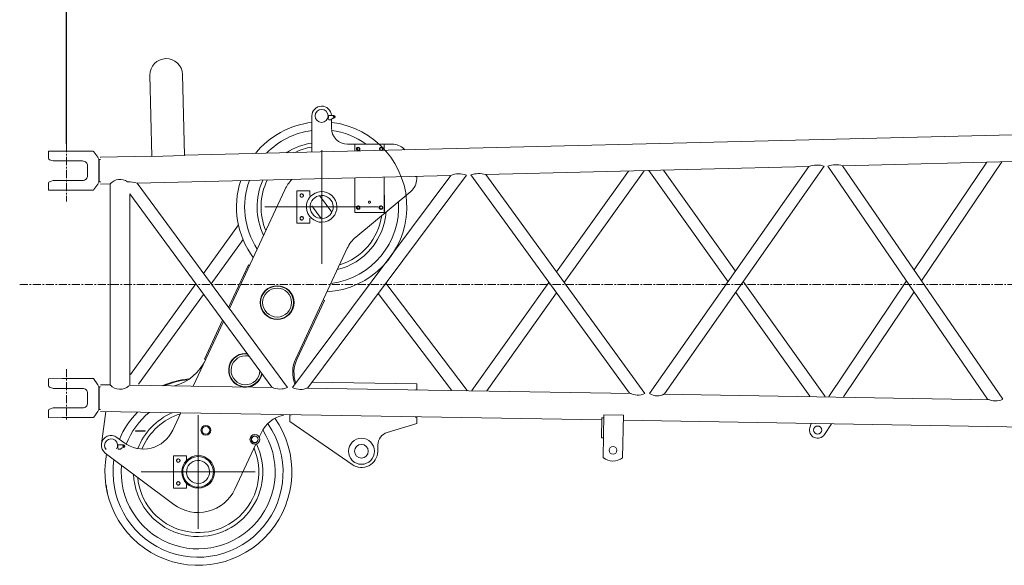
# Model space of a CAD drawing. Extents: x 0 to 59450, y 0 to 42050.
# Tile 78 of 256: x 13122 to 16151, y 35045 to 36725. Entities that reach past the tile are written whole.
import ezdxf

# ---------------------------------------------------------------- set-up
doc = ezdxf.new("R2010")
doc.units = 0
doc.header["$LTSCALE"] = 20
doc.header["$MEASUREMENT"] = 0
doc.linetypes.add('CENTER', pattern=[2, 1.25, -0.25, 0.25, -0.25])
doc.layers.get('0').update_dxf_attribs({"linetype": 'CONTINUOUS'})
doc.layers.get('Defpoints').update_dxf_attribs({"linetype": 'CONTINUOUS'})
doc.dimstyles.new('DXF001', dxfattribs={"dimtxt": 3.1, "dimasz": 2, "dimexe": 2, "dimexo": 0.8, "dimgap": 0.09, "dimtad": 1, "dimdsep": 46, "dimtxsty": 'STANDARD', "dimcen": 0.09, "dimazin": 2, "dimtfac": 0.645161, "dimtdec": 4, "dimtmove": 0, "dimatfit": 3, "dimfxl": 1, "dimtvp": 0.66129, "dimtolj": 1, "dimtzin": 0, "dimarcsym": 0})

# ---------------------------------------------------------------- blocks, each defined once
blk = doc.blocks.new('_OPEN')
at = {"color": 0, "linetype": 'ByBlock', "lineweight": -2}
for p, q in [((-1, 0.166667), (0, 0)), ((0, 0), (-1, -0.166667)), ((0, 0), (-1, 0))]:
    blk.add_line(p, q, dxfattribs=at)
blk = doc.blocks.new('*D39')
at = {"color": 0, "linetype": 'Continuous', "lineweight": -2}
for p, q in [((13265.4, 36342.8), (13265.4, 37252.6)), ((13267.4, 37250.6), (22613.3, 37250.6)), ((22615.3, 36596.4), (22615.3, 37252.6))]:
    blk.add_line(p, q, dxfattribs=at)
at = {"layer": 'Defpoints', "color": 0, "linetype": 'Continuous'}
for p in [(22615.3, 37250.6), (22615.3, 36595.6), (13265.4, 36342)]:
    blk.add_point(p, dxfattribs=at)
at = {"color": 0, "linetype": 'Continuous', "lineweight": -2, "xscale": 2, "yscale": 2, "zscale": 2, "rotation": 180}
blk.add_blockref('_OPEN', (13265.4, 37250.6), dxfattribs=at)
at = {"color": 0, "linetype": 'Continuous', "lineweight": -2, "xscale": 2, "yscale": 2, "zscale": 2}
blk.add_blockref('_OPEN', (22615.3, 37250.6), dxfattribs=at)
at = {"color": 0, "linetype": 'Continuous', "lineweight": 13, "insert": (18114.3, 37300.7), "char_height": 100, "attachment_point": 5}
blk.add_mtext('\\A1;\\A1;9350', dxfattribs=at)

msp = doc.modelspace()

# ---------------------------------------------------------------- linework, layer by layer
at = {"color": 3, "linetype": 'Continuous', "lineweight": 13}
for p, q in [((13528.705, 36303.662), (13522.546, 36553.586)), ((13622.515, 36556.05), (13628.675, 36306.126)), ((13628.644, 36307.375), (20805.053, 36484.231)), ((14020.816, 36428.45), (14020.816, 36317.04)), ((14070.777, 36429.7), (14071.791, 36429.7)), ((14081.291, 36429.7), (14071.791, 36429.7)), ((14071.791, 36429.7), (14071.791, 36428.45)), ((14071.791, 36428.45), (14071.791, 36420.668)), ((14088.791, 36429.7), (14081.291, 36429.7)), ((14088.791, 36421.7), (14087.878, 36421.7)), ((14074.791, 36416.2), (14077.791, 36416.2)), ((14080.816, 36391.569), (14080.816, 36418.224)), ((14153.661, 36341.569), (14130.816, 36341.569)), ((14243.177, 36341.284), (14153.178, 36341.282)), ((14153.179, 36320.302), (14153.178, 36341.282)), ((14175.661, 36341.579), (14153.661, 36341.566)), ((14153.661, 36341.566), (14153.662, 36341.282)), ((14221.661, 36341.569), (14175.661, 36341.569)), ((14243.661, 36341.621), (14221.661, 36341.608)), ((14243.22, 36341.294), (14243.177, 36341.284)), ((14243.177, 36341.282), (14243.177, 36322.52)), ((14243.22, 36322.521), (14243.22, 36341.297)), ((14243.661, 36341.621), (14243.673, 36322.532)), ((14268.489, 36341.569), (14243.662, 36341.569)), ((13210.219, 36319.749), (13252.893, 36319.749)), ((13210.219, 36319.749), (13210.396, 36297.866)), ((13210.449, 36297.645), (13210.446, 36297.664)), ((13210.456, 36297.594), (13210.455, 36297.601)), ((13210.456, 36297.594), (13210.456, 36297.596)), ((13252.892, 36319.749), (13337.486, 36319.748)), ((13337.486, 36319.748), (13346.253, 36319.747)), ((13349.673, 36318.026), (13349.596, 36318.127)), ((13349.673, 36318.026), (13349.67, 36318.025)), ((13362.238, 36301.022), (13349.673, 36318.026)), ((13365.077, 36294.941), (13362.238, 36301.022)), ((13370.406, 36301.011), (13370.413, 36301.011)), ((13370.406, 36301.008), (13370.406, 36301.002)), ((13370.413, 36301.011), (13528.674, 36304.912)), ((13370.413, 36301.008), (13370.413, 36300.954)), ((13628.675, 36306.126), (13528.705, 36303.662)), ((14051.172, 36148.451), (14051.172, 36323.451)), ((14306.687, 36324.082), (14303.845, 36326.924)), ((15653.904, 36274.761), (16652.397, 36299.368)), ((13213.816, 36293.61), (13224.627, 36290.006)), ((13225.505, 36289.749), (13252.893, 36289.749)), ((13252.892, 36289.749), (13315.397, 36289.748)), ((13330.397, 36274.748), (13330.397, 36244.748)), ((13365.074, 36294.941), (13365.073, 36224.554)), ((13366.161, 36225.25), (13366.162, 36294.245)), ((13370.413, 36294.248), (13366.162, 36294.248)), ((14555.975, 36247.703), (15550.305, 36272.208)), ((15060.13, 35574.104), (15550.305, 36272.208)), ((15106.03, 35573.346), (15597.554, 36273.372)), ((15608.589, 36273.644), (16100.218, 35556.95)), ((16146.828, 35556.178), (15653.904, 36274.762)), ((16097.249, 36285.691), (15873.802, 35954.194)), ((15896.916, 35920.499), (16143.847, 36286.835)), ((13483.377, 36221.27), (14447.931, 36245.041)), ((13961.231, 35592.228), (14447.932, 36245.042)), ((14008.055, 35591.459), (14496.217, 36246.232)), ((14153.184, 36131.283), (14153.181, 36237.777)), ((14243.18, 36239.995), (14243.183, 36131.283)), ((14243.226, 36131.298), (14243.223, 36239.996)), ((14243.724, 36240.008), (14243.79, 36131.621)), ((14343.294, 36234.428), (14343.294, 36241.725)), ((14509.815, 36246.565), (14998.166, 35575.129)), ((15045.727, 35574.341), (14555.975, 36247.704)), ((14995.38, 36258.531), (14773.66, 35948.408)), ((14797.217, 35916.019), (15042.93, 36259.702)), ((15057.332, 36260.06), (15301.645, 35918.068)), ((15324.794, 35951.036), (15103.225, 36261.19)), ((13210.435, 36221.757), (13210.081, 36199.749)), ((13210.456, 36221.908), (13210.453, 36221.886)), ((13213.815, 36225.889), (13224.627, 36229.493)), ((13226.211, 36229.746), (13226.07, 36229.742)), ((13226.208, 36229.749), (13252.892, 36229.749)), ((13252.892, 36229.749), (13315.397, 36229.748)), ((13349.666, 36201.47), (13362.238, 36218.473)), ((13362.238, 36218.473), (13365.07, 36224.554)), ((13366.161, 36225.248), (13370.413, 36225.248)), ((13370.406, 36225.25), (13370.406, 36224.838)), ((13370.413, 36218.486), (13400.262, 36219.222)), ((13400.262, 35600.503), (13400.262, 36219.219)), ((13945.722, 35592.486), (13483.377, 36221.27)), ((13210.081, 36199.749), (13252.892, 36199.749)), ((13252.891, 36199.749), (13337.485, 36199.748)), ((13337.485, 36199.748), (13346.253, 36199.748)), ((13346.253, 36199.748), (13346.381, 36199.75)), ((13460.562, 36188.151), (13897.975, 35593.275)), ((13460.562, 35599.491), (13460.562, 36188.151)), ((13937.884, 36201.278), (13767.208, 35835.263)), ((14014.758, 36198.297), (13974.758, 36198.296)), ((13974.758, 36198.296), (13974.761, 36098.296)), ((13991.078, 36177.959), (13990.715, 36177.884)), ((14014.785, 36198.304), (14014.758, 36198.297)), ((14014.758, 36198.3), (14014.758, 36183.013)), ((14014.785, 36183.041), (14014.785, 36198.307)), ((14082.511, 36132.49), (14044.086, 36183.163)), ((14156.304, 36055.507), (14325.26, 36195.981)), ((14051.172, 36148.451), (13876.172, 36148.451)), ((14020.222, 36151.742), (14049.604, 36112.995)), ((14051.172, 36148.451), (14226.172, 36148.451)), ((14051.172, 36148.451), (14051.172, 35973.451)), ((14243.183, 36131.284), (14153.184, 36131.282)), ((14164.518, 36140.946), (14164.212, 36140.881)), ((14243.226, 36131.294), (14243.183, 36131.284)), ((14243.226, 36131.621), (14243.79, 36131.621)), ((13795.165, 36092.79), (13687.436, 35943.752)), ((13974.761, 36098.296), (14014.761, 36098.297)), ((13991.078, 36107.959), (13990.715, 36107.885)), ((14014.76, 36113.663), (14014.761, 36098.295)), ((14014.761, 36098.297), (14014.788, 36098.304)), ((14014.788, 36098.302), (14014.787, 36113.644)), ((13711.081, 35911.595), (13809.37, 36047.576)), ((13971.011, 35680.768), (14129.605, 36020.875)), ((13825.699, 35970.162), (13764.507, 35838.936)), ((13829.324, 35968.471), (13825.699, 35970.162)), ((13664.054, 35911.404), (13462.67, 35632.797)), ((14498.911, 35583.362), (14248.359, 35913.778)), ((14750.368, 35915.828), (14512.512, 35583.136)), ((15600.435, 35565.192), (15348.21, 35918.258)), ((15850.964, 35920.311), (15611.471, 35565.01)), ((13487.676, 35602.525), (13687.699, 35879.248)), ((14224.716, 35882.066), (14450.619, 35584.158)), ((14558.679, 35582.373), (14773.925, 35883.44)), ((15325.062, 35885.29), (15553.178, 35565.971)), ((15656.795, 35564.264), (15874.078, 35886.616)), ((14059.16, 35860.339), (13974.636, 35679.078)), ((14055.534, 35862.03), (14059.16, 35860.339)), ((13748.904, 35796.009), (13655.737, 35596.211)), ((13746.203, 35799.682), (13690.461, 35680.143)), ((13690.461, 35680.143), (13694.087, 35678.453)), ((13210.393, 35619.607), (13252.89, 35619.749)), ((13210.393, 35619.607), (13210.393, 35597.594)), ((13252.889, 35619.749), (13349.243, 35619.748)), ((13362.238, 35601.019), (13349.243, 35619.748)), ((13365.07, 35594.938), (13362.238, 35601.019)), ((13370.406, 35601.005), (13370.406, 35600.996)), ((13370.413, 35601.005), (13370.413, 35600.902)), ((13400.26, 35600.503), (13370.413, 35601.005)), ((14021.001, 35608.827), (14343.41, 35603.41)), ((14343.41, 35603.41), (14343.41, 35585.401)), ((13213.813, 35593.61), (13225.699, 35589.649)), ((13225.699, 35589.749), (13252.89, 35589.749)), ((13252.889, 35589.749), (13315.394, 35589.748)), ((13330.394, 35574.748), (13330.394, 35544.748)), ((13365.071, 35594.938), (13365.07, 35524.558)), ((13366.158, 35525.246), (13366.159, 35594.249)), ((13370.413, 35594.248), (13366.159, 35594.248)), ((13460.564, 35599.491), (13460.559, 35599.487)), ((13902.095, 35592.072), (13460.562, 35599.49)), ((13945.721, 35592.485), (13945.72, 35592.485)), ((15003.57, 35573.566), (14003.891, 35590.362)), ((14498.911, 35583.362), (14496.34, 35582.183)), ((14558.678, 35582.373), (14558.677, 35582.373)), ((14998.168, 35575.123), (14998.172, 35575.123)), ((16106.793, 35555.031), (15100.729, 35571.933)), ((13210.392, 35521.905), (13210.392, 35499.634)), ((13213.812, 35525.889), (13224.624, 35529.493)), ((13226.205, 35529.749), (13252.889, 35529.749)), ((13252.889, 35529.749), (13315.394, 35529.748)), ((13349.666, 35501.473), (13362.238, 35518.477)), ((13362.238, 35518.477), (13365.07, 35524.558)), ((13366.158, 35525.248), (13370.413, 35525.248)), ((13370.406, 35525.246), (13370.406, 35524.771)), ((13370.406, 35518.493), (13370.413, 35518.493)), ((13370.413, 35518.493), (14912.97, 35492.576)), ((13373.32, 35418.658), (13386.785, 35518.218)), ((13617.56, 35514.341), (13592.563, 35460.735)), ((13210.392, 35499.634), (13252.889, 35499.749)), ((13252.888, 35499.749), (13337.482, 35499.748)), ((13290.393, 35499.748), (13290.393, 35499.747)), ((13337.482, 35499.748), (13346.245, 35499.745)), ((13346.245, 35499.745), (13346.374, 35499.747)), ((13670.816, 35332.774), (13670.816, 35507.774)), ((13933.759, 35507.81), (13934.323, 35509.019)), ((13953.41, 35487.954), (13953.41, 35507.954)), ((14144.918, 35355.149), (13953.41, 35487.954)), ((14343.41, 35481.401), (14252.176, 35453.831)), ((14343.41, 35501.401), (14343.41, 35481.401)), ((14913.075, 35498.859), (14912.051, 35437.868)), ((14919.074, 35498.758), (14913.075, 35498.859)), ((14917.025, 35376.776), (14919.242, 35508.757)), ((14919.242, 35508.757), (14979.234, 35507.749)), ((14979.234, 35507.749), (14977.017, 35375.768)), ((14978.96, 35491.468), (20803.877, 35393.603)), ((15553.125, 35468.611), (15557.019, 35481.756)), ((15619.775, 35480.701), (15597.943, 35447.712)), ((13507.55, 35459.1), (13477.55, 35459.1)), ((13477.55, 35459.1), (13477.55, 35458.1)), ((13477.55, 35458.1), (13507.55, 35458.1)), ((13507.55, 35458.1), (13507.55, 35459.1)), ((13858.65, 35439.809), (13864.514, 35452.386)), ((13441.984, 35422.959), (13421.035, 35438.649)), ((13845.731, 35442.876), (13845.766, 35443.873)), ((13845.731, 35422.89), (13845.766, 35421.893)), ((14912.051, 35437.868), (14912.047, 35437.868)), ((14918.05, 35437.767), (14912.051, 35437.868)), ((13385.066, 35390.626), (13595.88, 35232.726)), ((13423.012, 35415.888), (13424.026, 35415.888)), ((13433.526, 35415.888), (13424.026, 35415.888)), ((13424.026, 35415.888), (13424.026, 35414.638)), ((13424.026, 35414.638), (13424.026, 35406.855)), ((13427.026, 35402.388), (13430.026, 35402.388)), ((13441.026, 35415.888), (13433.526, 35415.888)), ((13441.026, 35407.888), (13440.113, 35407.888)), ((13784.104, 35279.946), (13848.592, 35418.24)), ((14223.753, 35416.213), (14223.403, 35395.396)), ((13634.662, 35382.669), (13594.663, 35382.668)), ((13594.663, 35382.668), (13594.666, 35282.668)), ((13634.662, 35382.669), (13634.662, 35367.558)), ((13670.816, 35332.774), (13495.816, 35332.774)), ((13670.816, 35332.774), (13845.816, 35332.774)), ((13670.816, 35332.774), (13670.816, 35157.774)), ((13634.664, 35298.036), (13634.665, 35282.668)), ((13634.692, 35282.675), (13634.691, 35298.017)), ((13594.666, 35282.668), (13634.665, 35282.669)), ((13634.665, 35282.669), (13634.692, 35282.676))]:
    msp.add_line(p, q, dxfattribs=at)
at = {"color": 3, "linetype": 'CENTER', "lineweight": 13}
for p, q in [((13265.405, 36341.958), (13265.405, 36165.386)), ((13121.684, 35909.861), (22912.044, 35909.861)), ((13265.405, 35649.253), (13265.405, 35490.604))]:
    msp.add_line(p, q, dxfattribs=at)
at = {"color": 3, "linetype": 'Continuous', "lineweight": 13}
for centre, radius in [((14050.816, 36428.45), 20), ((14088.791, 36425.7), 2), ((14163.671, 36326.572), 4.2), ((14233.671, 36326.615), 4.2), ((13989.759, 36183.297), 5), ((14163.781, 36146.572), 4.2), ((14233.781, 36146.615), 4.2), ((13989.761, 36113.297), 5), ((13913.821, 35853.901), 52), ((13913.82, 35853.901), 50.8), ((13913.822, 35853.901), 44.5), ((13694.563, 35460.734), 15), ((13694.563, 35460.734), 11.8), ((15577.095, 35461.509), 12.5), ((13845.344, 35432.885), 15), ((13845.344, 35432.885), 10), ((14173.411, 35396.236), 40), ((13441.025, 35411.888), 2), ((14173.411, 35396.236), 21), ((14947.407, 35399.268), 12), ((13609.663, 35367.668), 5), ((13670.816, 35332.774), 50.17), ((13609.665, 35297.669), 5)]:
    msp.add_circle(centre, radius, dxfattribs=at)
for centre, radius, start, end in [((13572.531, 36554.818), 50, 1.411713, 181.41171), ((14050.816, 36428.45), 30, 2.400427, 180), ((14074.791, 36419.2), 3, 196.47094, 270), ((14087.878, 36412.7), 9, 137.04611, 147.20283), ((14087.878, 36412.7), 9, 90, 137.04611), ((14088.791, 36425.7), 4, 270, 450), ((14051.322, 36147.582), 262.799, 96.665922, 141.059529), ((14050.901, 36148.341), 262.008, 273.544819, 443.443909), ((14077.791, 36419.2), 3, 270, 327.20283), ((14130.816, 36391.569), 50, 180, 270), ((14050.903, 36148.327), 237.006, 97.29323, 135.788025), ((14050.897, 36148.336), 236.996, 54.621093, 82.581642), ((14050.971, 36148.335), 198.933, 98.718616, 123.033299), ((14050.952, 36148.447), 186.691, 99.28957, 116.07495), ((14163.671, 36326.572), 5, 0.321498, 359.74854), ((14163.671, 36326.572), 4.98, 4.62359, 359.74739), ((14233.671, 36326.615), 5, 0.321498, 224.7034), ((14233.671, 36326.615), 4.98, 3.271896, 225.35362), ((14268.489, 36291.569), 50, 45, 90), ((13213.592, 36298.171), 3.185, 186.553862, 186.694203), ((13214.621, 36298.238), 4.215, 185.925067, 186.195465), ((13213.577, 36298.161), 3.17, 186.544978, 186.686197), ((13213.557, 36298.15), 3.148, 186.527422, 186.669977), ((13213.554, 36298.181), 3.148, 187.243577, 187.38651), ((13214.621, 36298.239), 4.214, 186.214508, 186.484954), ((13213.554, 36298.173), 3.148, 187.243543, 187.386505), ((13213.519, 36298.16), 3.112, 187.224016, 187.369003), ((13214.62, 36298.261), 4.216, 186.789839, 187.060331), ((13213.442, 36298.141), 3.033, 187.2035, 187.352634), ((13213.507, 36298.143), 3.097, 187.233017, 187.378485), ((13213.702, 36298.203), 3.299, 187.989679, 188.125986), ((13214.618, 36298.242), 4.212, 186.796769, 187.067284), ((13213.418, 36298.148), 3.01, 187.841014, 187.993055), ((13212.967, 36298.069), 2.552, 187.641825, 187.825318), ((13214.617, 36298.243), 4.211, 187.089899, 187.360336), ((13213.574, 36298.171), 3.168, 188.166183, 188.305074), ((13214.616, 36298.244), 4.21, 187.379379, 187.649934), ((13213.828, 36298.148), 3.417, 187.792116, 187.902629), ((13214.612, 36298.246), 4.206, 187.672656, 187.943371), ((13213.688, 36298.122), 3.275, 187.789707, 187.905037), ((13213.532, 36298.096), 3.117, 187.810782, 187.931568), ((13213.414, 36298.118), 3.003, 188.670105, 188.795763), ((13213.28, 36298.049), 2.861, 187.829533, 187.960745), ((13213.168, 36298.069), 2.753, 188.704526, 188.840967), ((13213.062, 36298.006), 2.639, 187.836131, 187.978194), ((13212.965, 36298.026), 2.546, 188.725926, 188.873026), ((13212.878, 36298.006), 2.457, 188.736775, 188.889011), ((13212.784, 36297.986), 2.361, 188.760915, 188.91882), ((13212.676, 36297.997), 2.256, 189.624973, 189.790615), ((13212.635, 36297.951), 2.208, 188.782838, 188.951171), ((13212.652, 36297.982), 2.23, 189.684096, 189.850688), ((13215.397, 36298.353), 5, 188.7321, 251.56449), ((13345.966, 36311.059), 8.692, 86.177877, 88.10709), ((13346.413, 36316.421), 3.314, 83.831635, 87.711047), ((13346.379, 36316.031), 3.705, 81.690762, 83.96648), ((13345.014, 36309.275), 10.594, 79.039117, 79.667004), ((13346.192, 36315.317), 4.438, 77.48037, 79.138782), ((13346.415, 36316.086), 3.64, 76.118493, 78.273716), ((13346.274, 36315.54), 4.204, 74.210273, 76.042226), ((13346.165, 36315.217), 4.544, 72.322439, 73.998273), ((13346.241, 36315.463), 4.287, 70.499648, 72.289456), ((13346.279, 36315.547), 4.194, 68.768052, 70.607841), ((13346.25, 36315.478), 4.27, 66.923308, 68.731749), ((13346.237, 36315.45), 4.3, 65.124872, 66.919925), ((13346.243, 36315.472), 4.278, 63.262516, 65.067602), ((13346.248, 36315.473), 4.275, 61.516596, 63.325075), ((13346.241, 36315.471), 4.281, 59.63352, 61.436916), ((13346.241, 36315.463), 4.287, 57.888128, 59.688295), ((13346.236, 36315.467), 4.286, 56.013522, 57.810061), ((13346.238, 36315.466), 4.286, 54.25114, 56.044706), ((13346.233, 36315.461), 4.293, 52.438526, 54.225626), ((13346.234, 36315.463), 4.291, 50.66048, 52.442386), ((13346.226, 36315.46), 4.298, 48.82154, 50.59388), ((13346.231, 36315.462), 4.293, 47.093514, 48.861326), ((13346.23, 36315.47), 4.288, 45.247871, 47.00886), ((13346.224, 36315.457), 4.301, 43.560847, 45.309509), ((13346.192, 36315.437), 4.338, 41.734171, 43.457224), ((13346.231, 36315.467), 4.29, 40.058514, 41.791609), ((13346.311, 36315.538), 4.183, 38.245518, 40.01037), ((13349.635, 36318.309), 0.286, 271.995204, 274.239811), ((13349.654, 36318.107), 0.0842, 271.220139, 276.951174), ((13349.664, 36318.046), 0.0217, 270.283152, 285.811376), ((13370.184, 36300.992), 0.222, 357.977942, 362.654204), ((13365.291, 36300.936), 5.115, 0.197947, 0.543974), ((13349.323, 36300.883), 21.083, 0.072474, 0.190772), ((13317.432, 36300.788), 52.975, 0.069349, 0.131161), ((13260.804, 36300.662), 109.603, 0.062787, 0.099662), ((13174.666, 36300.509), 195.741, 0.055145, 0.07997), ((13048.497, 36300.322), 321.91, 0.049172, 0.066764), ((12847.03, 36300.863), 523.383, 359.990068, 360.009932), ((14160.152, 35969.12), 408.742, 121.310079, 122.169459), ((14233.671, 36326.615), 5, 279.10831, 359.33259), ((14233.671, 36326.615), 4.98, 301.05974, 359.74739), ((13315.397, 36274.748), 15, 359.99941, 449.99944), ((13366.162, 36295.448), 1.2, 204.99942, 269.99942), ((15575.35, 36211.816), 65.379, 70.177755, 112.524365), ((15632.736, 36213.812), 64.52, 70.847539, 111.980548), ((15610.269, 36270.705), 3.385, 119.4117, 119.797203), ((15610.961, 36269.436), 4.83, 118.884397, 119.180172), ((15615.638, 36260.929), 14.538, 118.720577, 118.825788), ((15626.974, 36240.124), 38.231, 118.590579, 118.636331), ((15622.96, 36247.441), 29.885, 118.475901, 118.546591), ((13315.397, 36244.748), 15, 269.99941, 359.99944), ((14343.294, 36283.725), 42, 264.11176, 270), ((14473.577, 36184.683), 65.582, 69.803998, 113.019039), ((14534.545, 36180.294), 70.734, 72.364413, 110.466425), ((13214.641, 36221.241), 4.237, 172.714991, 173.008807), ((13214.634, 36221.244), 4.231, 172.683526, 172.812249), ((13214.652, 36221.262), 4.246, 172.718492, 173.011862), ((13214.62, 36221.213), 4.221, 172.11057, 172.240193), ((13214.559, 36221.233), 4.158, 172.141857, 172.273988), ((13214.659, 36221.244), 4.255, 172.192767, 172.485669), ((13214.689, 36221.225), 4.288, 172.135815, 172.263812), ((13214.989, 36221.191), 4.59, 172.115774, 172.234977), ((13214.67, 36221.245), 4.266, 171.932171, 172.224542), ((13214.638, 36221.259), 4.233, 172.246073, 172.377616), ((13214.06, 36221.287), 3.656, 171.297405, 171.454151), ((13214.676, 36221.246), 4.272, 171.668056, 171.960082), ((13214.958, 36221.215), 4.556, 171.991806, 172.110022), ((13214.683, 36221.247), 4.278, 171.407881, 171.699652), ((13215.396, 36221.145), 5, 108.43436, 171.26775), ((13226.208, 36224.749), 5, 89.999418, 108.43438), ((13226.238, 36227.51), 2.238, 101.789276, 105.657887), ((13226.219, 36227.616), 2.131, 97.883165, 101.848781), ((13226.199, 36227.777), 1.969, 93.77443, 97.971055), ((13366.161, 36224.048), 1.2, 89.999424, 154.99942), ((13177.12, 36218.912), 193.287, 359.912533, 359.93478), ((13323.486, 36218.788), 46.921, 359.707003, 359.790553), ((13340.393, 36218.714), 30.013, 359.567673, 359.684717), ((13430.207, 36193.637), 39.386, 53.456278, 139.494244), ((13456.22, 36131.537), 93.777, 73.166582, 91.564832), ((14050.919, 36148.336), 262.015, 162.043462, 216.550779), ((14051.308, 36148.289), 237.396, 159.925977, 213.1484), ((14050.983, 36148.35), 198.932, 155.515597, 206.118949), ((14050.853, 36148.387), 186.663, 153.686343, 203.067889), ((14051.172, 36148.451), 125, 137.43025, 155), ((14293.294, 36234.428), 50, 309.74104, 360), ((13346.257, 36203.929), 4.18, 271.695707, 273.460104), ((13346.249, 36204.036), 4.287, 273.476649, 275.209608), ((13346.246, 36204.085), 4.337, 275.189928, 276.91316), ((13346.246, 36204.04), 4.292, 276.985903, 278.735063), ((13346.249, 36204.033), 4.285, 278.710111, 280.47193), ((13346.245, 36204.033), 4.286, 280.527362, 282.296317), ((13346.246, 36204.037), 4.289, 282.276531, 284.05034), ((13346.244, 36204.03), 4.283, 284.099084, 285.882775), ((13346.246, 36204.025), 4.278, 285.874481, 287.663691), ((13346.244, 36204.022), 4.275, 287.70597, 289.501956), ((13346.245, 36204.024), 4.277, 289.46766, 291.266927), ((13346.243, 36204.016), 4.271, 291.335233, 293.138421), ((13346.246, 36204.017), 4.27, 293.095437, 294.902131), ((13346.247, 36204.002), 4.256, 294.973681, 296.785729), ((13346.247, 36204.009), 4.263, 296.749785, 298.558689), ((13346.234, 36204.027), 4.284, 298.584893, 300.383973), ((13346.251, 36203.998), 4.25, 300.389895, 302.20261), ((13346.288, 36203.933), 4.176, 302.257164, 304.101506), ((13346.243, 36204.016), 4.27, 303.975456, 305.769874), ((13346.093, 36204.219), 4.522, 305.801612, 307.481908), ((13346.285, 36203.941), 4.185, 307.714641, 309.551616), ((13346.639, 36203.505), 3.623, 309.622514, 311.783808), ((13346.157, 36204.139), 4.418, 310.969648, 312.63284), ((13342.023, 36208.644), 10.531, 312.577519, 313.207234), ((13346.619, 36203.566), 3.686, 315.18602, 317.468412), ((13346.91, 36203.308), 3.297, 317.349395, 321.240372), ((13989.924, 36183.308), 5.638, 178.609529, 182.1476), ((13989.893, 36183.292), 5.608, 174.822509, 178.439437), ((13989.914, 36183.309), 5.629, 182.164801, 185.647201), ((13989.906, 36183.292), 5.62, 171.176596, 174.835937), ((13989.962, 36183.329), 5.678, 185.8, 189.182795), ((13989.875, 36183.283), 5.591, 167.305072, 171.029867), ((13989.921, 36183.326), 5.637, 189.22186, 192.557767), ((13989.917, 36183.34), 5.636, 192.69807, 195.956363), ((13989.876, 36183.283), 5.593, 163.554765, 167.315657), ((13989.954, 36183.353), 5.676, 195.983965, 199.145411), ((13989.842, 36183.28), 5.56, 159.610701, 163.424405), ((13990.089, 36183.424), 5.826, 199.370121, 202.373528), ((13989.85, 36183.282), 5.568, 155.829842, 159.659023), ((13989.866, 36183.332), 5.585, 202.376764, 205.418703), ((13989.848, 36183.269), 5.571, 151.861907, 155.701353), ((13989.785, 36183.303), 5.499, 205.498278, 208.487556), ((13989.814, 36183.289), 5.532, 148.001827, 151.875107), ((13989.81, 36183.319), 5.529, 208.512073, 211.458591), ((13989.666, 36183.229), 5.36, 211.442124, 214.532995), ((13989.731, 36183.328), 5.44, 143.945686, 147.883494), ((13989.698, 36183.236), 5.389, 214.399066, 217.548738), ((13989.814, 36183.294), 5.528, 140.325449, 144.176219), ((13989.685, 36183.226), 5.373, 217.555423, 220.806787), ((13990.013, 36183.12), 5.792, 136.619429, 140.256896), ((13989.718, 36183.237), 5.405, 220.662464, 223.978557), ((13989.719, 36183.35), 5.42, 132.34229, 136.246702), ((13989.704, 36183.226), 5.388, 223.994677, 227.405238), ((13989.737, 36183.242), 5.422, 227.265337, 230.729793), ((13989.277, 36183.818), 4.777, 127.736552, 132.206202), ((13989.725, 36183.233), 5.407, 230.763735, 234.316459), ((13989.923, 36183.225), 5.643, 125.695007, 129.24173), ((13989.753, 36183.249), 5.437, 234.178499, 237.780021), ((13993.202, 36178.732), 11.205, 124.295139, 125.906386), ((13989.746, 36183.245), 5.429, 237.826795, 241.501603), ((13989.355, 36183.817), 4.846, 116.00753, 120.587368), ((13989.769, 36183.264), 5.457, 241.382111, 245.096567), ((13989.145, 36184.281), 4.337, 108.582552, 116.201726), ((13989.762, 36183.259), 5.45, 245.143582, 248.917111), ((13991.736, 36178.316), 10.832, 107.57545, 111.521586), ((13989.78, 36183.283), 5.478, 248.821133, 252.621104), ((13989.776, 36183.291), 5.485, 252.687939, 256.521922), ((13989.787, 36183.301), 5.497, 256.43538, 260.29164), ((13989.778, 36183.293), 5.488, 260.36811, 264.252246), ((13989.789, 36183.334), 5.53, 264.184473, 268.053651), ((13989.778, 36183.388), 5.584, 268.184966, 272.023382), ((13989.787, 36183.323), 5.518, 271.956082, 275.830418), ((13989.781, 36183.304), 5.5, 275.916219, 279.781333), ((14050.851, 36148.356), 237.043, 276.896788, 363.895325), ((14233.781, 36146.615), 5, 0.321498, 343.352), ((14233.781, 36146.615), 4.98, 0.322649, 345.9858), ((13989.852, 36113.282), 5.567, 155.769747, 159.600458), ((13989.85, 36113.269), 5.571, 151.801396, 155.642237), ((13989.816, 36113.289), 5.532, 147.938936, 151.813508), ((13989.733, 36113.329), 5.439, 143.894175, 147.833084), ((13989.816, 36113.293), 5.529, 140.245099, 144.096892), ((13990.015, 36113.121), 5.791, 136.559188, 140.197546), ((13989.721, 36113.351), 5.419, 132.280572, 136.185664), ((13989.28, 36113.818), 4.777, 127.671403, 132.141364), ((13989.925, 36113.226), 5.642, 125.633149, 129.180324), ((13993.196, 36108.729), 11.203, 124.220271, 125.832275), ((13989.357, 36113.818), 4.846, 115.941498, 120.521131), ((13989.148, 36114.282), 4.337, 108.522271, 116.140429), ((13991.732, 36108.314), 10.831, 107.510311, 111.456265), ((14050.964, 36148.346), 198.915, 283.986251, 355.518367), ((14050.966, 36148.355), 186.796, 287.064227, 351.776459), ((13989.926, 36113.308), 5.638, 178.559036, 182.099), ((13989.895, 36113.292), 5.607, 174.774548, 178.393336), ((13989.916, 36113.309), 5.628, 182.111686, 185.595985), ((13989.907, 36113.293), 5.62, 171.130301, 174.791471), ((13989.964, 36113.33), 5.678, 185.760496, 189.145189), ((13989.876, 36113.282), 5.591, 167.244945, 170.971502), ((13989.923, 36113.327), 5.637, 189.179062, 192.516862), ((13989.919, 36113.339), 5.636, 192.652358, 195.912478), ((13989.878, 36113.283), 5.592, 163.495068, 167.257669), ((13989.956, 36113.354), 5.676, 195.953476, 199.116751), ((13989.843, 36113.28), 5.56, 159.551669, 163.366973), ((13990.091, 36113.424), 5.826, 199.335536, 202.341006), ((13989.868, 36113.333), 5.585, 202.340416, 205.383739), ((13989.789, 36113.303), 5.501, 205.46039, 208.449999), ((13989.812, 36113.319), 5.529, 208.477999, 211.425548), ((13989.668, 36113.229), 5.359, 211.414432, 214.505862), ((13989.699, 36113.235), 5.388, 214.361041, 217.510495), ((13989.686, 36113.225), 5.371, 217.514189, 220.765986), ((13989.719, 36113.237), 5.404, 220.634918, 223.951887), ((13989.706, 36113.226), 5.387, 223.965167, 227.376546), ((13989.739, 36113.242), 5.421, 227.236312, 230.701591), ((13989.726, 36113.232), 5.406, 230.73518, 234.28895), ((13989.754, 36113.249), 5.436, 234.158458, 237.761155), ((13989.747, 36113.244), 5.427, 237.796534, 241.472629), ((13989.769, 36113.262), 5.454, 241.352442, 245.068249), ((13989.762, 36113.26), 5.45, 245.127037, 248.90203), ((13989.781, 36113.28), 5.476, 248.792836, 252.594316), ((13989.777, 36113.291), 5.485, 252.668723, 256.504283), ((13989.788, 36113.298), 5.494, 256.411738, 260.269581), ((13989.779, 36113.293), 5.487, 260.351054, 264.236797), ((13989.79, 36113.334), 5.529, 264.166355, 268.03711), ((13989.779, 36113.388), 5.583, 268.170353, 272.010372), ((13989.788, 36113.323), 5.517, 271.943562, 275.819407), ((13989.782, 36113.305), 5.5, 275.902793, 279.769128), ((14220.236, 35978.613), 100, 129.74104, 155), ((14049.301, 36149.605), 200.98, 328.538058, 330.994861), ((14052.965, 36146.709), 234.386, 328.115915, 331.228203), ((13816.619, 35645.45), 52, 90, 348.09188), ((13816.618, 35645.45), 50.8, 90, 349.31235), ((13816.618, 35645.45), 50.8, 83.340745, 90), ((13816.619, 35645.45), 52, 84.562207, 90), ((13558.139, 35741.845), 150, 285.33246, 335), ((13816.619, 35645.45), 44.5, 90, 357.43526), ((13816.619, 35645.45), 44.5, 75.218878, 90), ((14061.641, 35638.506), 100, 155, 200.64307), ((14061.641, 35638.506), 96, 155, 199.89845), ((13369.966, 35600.98), 0.44, 358.886797, 362.054961), ((13362.411, 35600.912), 7.995, 0.132654, 0.426417), ((13338.293, 35600.846), 32.114, 0.049851, 0.151427), ((13289.946, 35600.618), 80.46, 0.129838, 0.182149), ((13206.988, 35600.573), 163.419, 0.04856, 0.079848), ((13083.876, 35600.116), 286.531, 0.097986, 0.119097), ((13706.406, 35600.641), 335.993, 179.955492, 180.005185), ((13430.49, 35627.373), 40.446, 221.631839, 312.656491), ((13671.937, 35331.027), 289.398, 96.014058, 112.794672), ((13671.341, 35332.823), 285.513, 96.647126, 111.896983), ((13215.394, 35598.353), 5, 188.7321, 251.56449), ((13315.394, 35574.748), 15, 359.99941, 449.99944), ((13366.159, 35595.448), 1.2, 204.99942, 269.99942), ((13360.563, 35739.595), 172.131, 305.135962, 305.175901), ((13365.487, 35732.77), 163.717, 305.143348, 305.183161), ((13367.535, 35729.776), 160.09, 305.201614, 305.239947), ((13371.637, 35724.046), 153.042, 305.223295, 305.261021), ((13373.672, 35721.003), 149.383, 305.297581, 305.333633), ((13377.584, 35715.645), 142.749, 305.296386, 305.331555), ((13378.529, 35714.223), 141.043, 305.352556, 305.385386), ((13380.878, 35710.824), 136.912, 305.40767, 305.43874), ((13377.485, 35715.778), 142.915, 305.395148, 305.422202), ((13375.74, 35718.004), 145.74, 305.474234, 305.498133), ((13362.942, 35736.078), 167.887, 305.472141, 305.49054), ((13540.306, 35487.39), 137.569, 125.467277, 125.484052), ((13452.815, 35610.238), 13.249, 305.507882, 305.621653), ((13458.525, 35602.295), 3.466, 305.374168, 305.701191), ((13460.164, 35600.024), 0.666, 305.203955, 306.339108), ((13922.777, 35646.443), 58.67, 244.99166, 293.035014), ((13929.617, 35625.39), 36.634, 295.488573, 295.607839), ((13929.171, 35626.325), 37.669, 295.606306, 295.710419), ((13931.268, 35621.981), 32.846, 295.701574, 295.806159), ((13935.534, 35613.125), 23.016, 295.842228, 295.967871), ((13931.94, 35620.747), 31.442, 295.774801, 295.855368), ((13953, 35577.213), 16.918, 115.606149, 115.742553), ((13949.37, 35584.754), 8.549, 115.26752, 115.510854), ((13950.684, 35582.164), 11.453, 115.771022, 115.82103), ((13947.025, 35589.758), 3.023, 115.753275, 115.900666), ((13946.013, 35591.858), 0.691, 115.315475, 115.783861), ((13945.734, 35592.451), 0.036, 112.751582, 118.033781), ((13985.443, 35641.42), 54.828, 243.793111, 294.266664), ((14343.41, 35543.401), 42, 90, 94.951183), ((14450.621, 35584.158), 0.00141, 179.918273, 299.568065), ((14450.628, 35584.166), 0.0111, 239.750261, 264.768331), ((14450.651, 35584.228), 0.0766, 251.336817, 256.399387), ((14585.991, 35484.217), 101.886, 105.620923, 105.637741), ((14573.485, 35528.932), 55.455, 105.589371, 105.617155), ((14566.715, 35553.252), 30.21, 105.573183, 105.618078), ((14563.038, 35566.498), 16.464, 105.550112, 105.621649), ((14560.893, 35574.221), 8.449, 105.46251, 105.580049), ((14559.653, 35578.722), 3.78, 105.321009, 105.536446), ((14559.016, 35581.06), 1.356, 104.968245, 105.432208), ((14558.747, 35582.08), 0.302, 104.236628, 105.711895), ((14558.677, 35582.364), 0.00889, 90, 118.6047), ((14998.172, 35575.101), 0.022, 61.12901, 91.042322), ((14998.086, 35574.735), 0.397, 73.091666, 75.861228), ((14997.755, 35573.529), 1.647, 73.363235, 74.290383), ((14996.946, 35570.719), 4.572, 73.297981, 73.729301), ((14995.324, 35565.228), 10.297, 73.20048, 73.432836), ((14992.373, 35555.317), 20.638, 73.172509, 73.309937), ((15022.764, 35622.289), 53.162, 242.622029, 295.482477), ((14986.898, 35537.15), 39.612, 73.11782, 73.199879), ((14974.862, 35497.353), 81.189, 73.100805, 73.146159), ((14945.635, 35400.717), 182.149, 73.117915, 73.140431), ((15083.631, 35608.351), 41.535, 235.538893, 302.511654), ((13315.394, 35544.748), 15, 269.99941, 359.99944), ((16124.354, 35605.991), 54.648, 243.875739, 294.283912), ((13215.393, 35521.145), 5, 108.43436, 171.26775), ((13226.205, 35524.749), 5, 89.999418, 108.43438), ((13366.158, 35524.048), 1.2, 89.999424, 154.99942), ((13238.878, 35518.843), 131.528, 359.889886, 359.915541), ((13338.058, 35518.686), 32.348, 359.736491, 359.830166), ((13350.558, 35518.685), 19.848, 359.439972, 359.574191), ((13670.804, 35332.709), 261.997, 135.427178, 157.518078), ((13670.811, 35332.703), 237.005, 129.352001, 158.962737), ((13670.871, 35332.722), 198.918, 113.751622, 158.882507), ((13670.862, 35332.757), 186.752, 107.035999, 157.404918), ((13346.243, 35503.94), 4.195, 271.78331, 273.54593), ((13346.235, 35504.047), 4.303, 273.562538, 275.293559), ((13346.232, 35504.094), 4.349, 275.279427, 277.000543), ((13346.232, 35504.053), 4.309, 277.066391, 278.813219), ((13346.235, 35504.046), 4.302, 278.788926, 280.548221), ((13346.231, 35504.044), 4.3, 280.609054, 282.375314), ((13346.231, 35504.052), 4.308, 282.349552, 284.120498), ((13346.229, 35504.042), 4.299, 284.175356, 285.956014), ((13346.231, 35504.041), 4.297, 285.9398, 287.725835), ((13346.229, 35504.038), 4.295, 287.765426, 289.558096), ((13346.23, 35504.037), 4.294, 289.541128, 291.336953), ((13346.228, 35504.033), 4.291, 291.387124, 293.18676), ((13346.231, 35504.031), 4.288, 293.159699, 294.962754), ((13346.232, 35504.02), 4.277, 295.01582, 296.824143), ((13346.231, 35504.027), 4.284, 296.786573, 298.591699), ((13346.219, 35504.042), 4.303, 298.638924, 300.434203), ((13346.236, 35504.013), 4.269, 300.439566, 302.248419), ((13346.272, 35503.951), 4.197, 302.28042, 304.120824), ((13346.227, 35504.031), 4.289, 304.015818, 305.806411), ((13346.077, 35504.235), 4.542, 305.837376, 307.514105), ((13346.27, 35503.959), 4.206, 307.720976, 309.554083), ((13346.626, 35503.518), 3.639, 309.65043, 311.807233), ((13346.141, 35504.155), 4.438, 310.990339, 312.650141), ((13341.989, 35508.68), 10.579, 312.587992, 313.21644), ((13346.605, 35503.579), 3.702, 315.205623, 317.483495), ((13671.475, 35332.863), 287.616, 169.030298, 394.996629), ((13670.517, 35331.675), 261.589, 171.448115, 394.501856), ((13955.145, 35410.124), 100, 102.34864, 155), ((13953.41, 35549.954), 42, 270, 276.34974), ((14343.41, 35543.401), 42, 264.07956, 270), ((13670.804, 35332.703), 236.997, 174.98062, 393.010473), ((13501.933, 35502.997), 100, 233.16664, 335), ((14263.747, 35415.541), 40, 106.81467, 179.03746), ((15577.095, 35461.509), 25, 163.49661, 326.50339), ((13403.051, 35414.638), 30, 53.166616, 233.16666), ((13403.051, 35414.638), 20, 325.67949, 580.81865), ((13670.866, 35332.721), 198.917, 322.926175, 385.611488), ((13845.344, 35432.885), 11, 87.797733, 180), ((13845.344, 35432.885), 11, 180, 272.20159), ((13427.025, 35405.388), 3, 196.47094, 270), ((13430.025, 35405.388), 3, 270, 327.20283), ((13440.113, 35398.888), 9, 137.04611, 147.20283), ((13440.113, 35398.888), 9, 90, 137.04611), ((13441.025, 35411.888), 4, 270, 450), ((13670.88, 35332.72), 186.787, 185.17064, 383.027201), ((14173.41, 35396.236), 50, 235.25982, 359.03746), ((13609.182, 35368.188), 4.776, 127.627473, 132.09865), ((13609.051, 35368.649), 4.339, 108.471732, 116.08904), ((14947.693, 35416.266), 50, 232.16756, 305.90736), ((13670.869, 35332.72), 198.915, 182.095398, 322.925778), ((13616.434, 35311.488), 229.008, 185.210351, 193.476893), ((13670.816, 35332.774), 125, 233.16664, 335), ((13668.169, 35338.479), 205.266, 294.573059, 298.320816)]:
    msp.add_arc(centre, radius, start, end, dxfattribs=at)
for centre, major_axis, ratio in [((14163.178, 36326.282), (1.313, -5.341), 0.99998453), ((13989.759, 36183.297), (1.313, -5.341), 0.99998453), ((14050.721, 36148.289), (11.218, -45.642), 0.99998453), ((14050.721, 36148.289), (8.473, -34.474), 0.99998454), ((14163.184, 36146.282), (1.313, -5.341), 0.99998453), ((14198.183, 36162.783), (0.764, -3.108), 0.99998453), ((14233.182, 36146.284), (1.313, -5.341), 0.99998453), ((13989.761, 36113.297), (1.313, -5.341), 0.99998453), ((13609.663, 35367.668), (1.313, -5.341), 0.99998453), ((13670.625, 35332.661), (11.218, -45.642), 0.99998453), ((13670.625, 35332.661), (8.473, -34.474), 0.99998454), ((13609.665, 35297.669), (1.313, -5.341), 0.99998453)]:
    msp.add_ellipse(centre, major_axis=major_axis, ratio=ratio, dxfattribs=at)

# ---------------------------------------------------------------- dimensions: what is measured, and where the dimension line sits
at = {"linetype": 'Continuous', "lineweight": 13}
dim = msp.add_linear_dim(base=(22615.316, 37250.636), p1=(13265.405, 36341.958), p2=(22615.316, 36595.583), text='\\A1;9350', dimstyle='DXF001', override={"dimtxt": 100, "dimasz": 2, "dimblk1": 'OPEN', "dimblk2": 'OPEN', "dimsah": 1}, dxfattribs=at)
dim.commit()
dim.dimension.update_dxf_attribs({"geometry": '*D39', "text_midpoint": (18114.26, 37250.636), "dimtype": 160})

doc.saveas('drawing.dxf')
